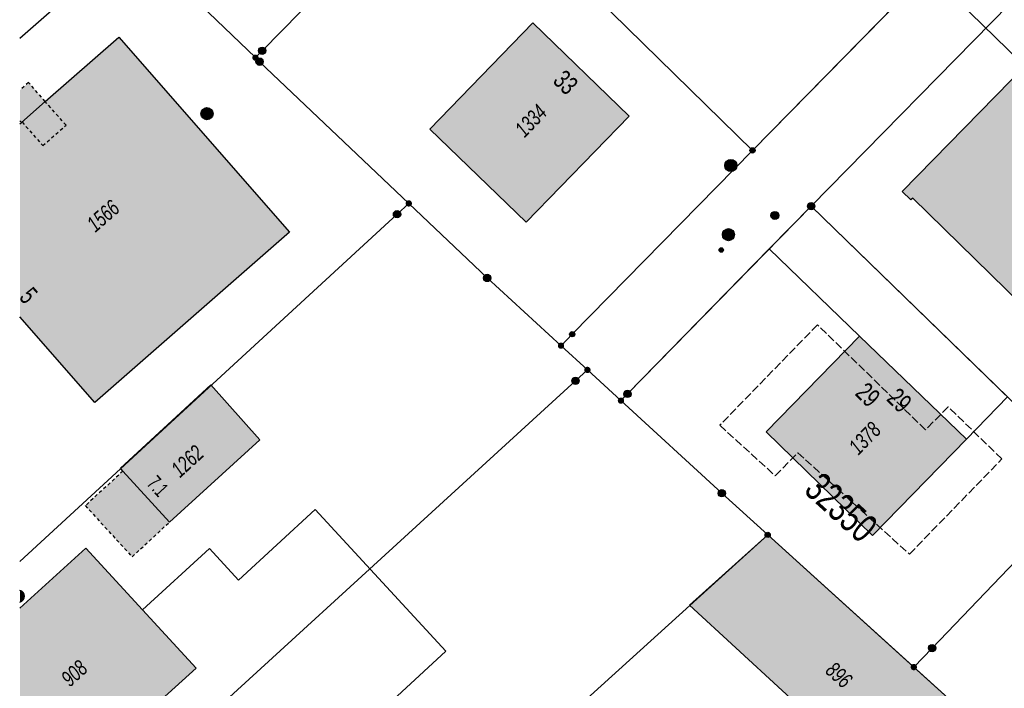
# Model space of a CAD drawing. Header units: metres. Extents: x 2695751 to 2696029, y 1260877 to 1261206.
# Tile 3 of 69: x 2695753 to 2695814, y 1260908 to 1260949. Entities that reach past the tile are written whole.
import ezdxf

# ---------------------------------------------------------------- set-up
doc = ezdxf.new("R2010")
doc.units = ezdxf.units.M
for name, pattern in [('AUSGEZOGEN', [0]), ('STRICHLINIE_S4', [0.66, 0.5, -0.16]), ('VERDECKT2_S2', [0.36, 0.2, -0.16])]:
    doc.linetypes.add(name, pattern=pattern)
for name, color, linetype in [('AV_Flächen (EO)', 7, 'AUSGEZOGEN'), ('AV_Gebäudeflächen (BB)', 7, 'AUSGEZOGEN'), ('AV_Gebäudeflächen (EO)', 7, 'AUSGEZOGEN'), ('AV_Haus-Nr.', 7, 'AUSGEZOGEN'), ('AV_Linien (BB)', 7, 'AUSGEZOGEN'), ('AV_Linien (EO)', 7, 'AUSGEZOGEN'), ('AV_Proj. Gebäude', 7, 'AUSGEZOGEN'), ('AV_Proj. Gebäude-ID', 7, 'AUSGEZOGEN'), ('AV_Proj. Haus-Nr.', 7, 'AUSGEZOGEN'), ('AV_Versicherung-Nr.', 7, 'AUSGEZOGEN'), ('Liegenschaftsgrenzen', 7, 'AUSGEZOGEN'), ('PFAV', 255, 'AUSGEZOGEN'), ('PFAW', 255, 'AUSGEZOGEN'), ('PFEW', 255, 'AUSGEZOGEN'), ('PFGA', 255, 'AUSGEZOGEN'), ('RAEW', 8, 'AUSGEZOGEN'), ('RP_Abstandslinie', 7, 'AUSGEZOGEN')]:
    doc.layers.add(name, color=color, linetype=linetype)
doc.styles.add('ARIAL', font='arial.ttf')

msp = doc.modelspace()

# ---------------------------------------------------------------- hatches: boundary and pattern name
at = {"layer": 'AV_Gebäudeflächen (BB)', "true_color": 0xd2d2d2, "transparency": 33554687}
for points in [[(2695784.005, 1260936.94), (2695790.373, 1260943.514), (2695784.4, 1260949.3), (2695778.014, 1260942.707)], [(2695757.251, 1260925.767), (2695769.321, 1260936.324), (2695758.743, 1260948.42), (2695754.185, 1260944.418), (2695752.704, 1260943.119), (2695752.611, 1260943.038), (2695752.611, 1260931.072)], [(2695822.7, 1260924.549), (2695829.901, 1260931.914), (2695830.013, 1260932.028), (2695823.254, 1260938.653), (2695822.737, 1260938.126), (2695821.354, 1260939.481), (2695821.871, 1260940.009), (2695815.138, 1260946.609), (2695815.02, 1260946.725), (2695807.297, 1260938.847), (2695807.839, 1260938.316), (2695807.958, 1260938.437), (2695822.427, 1260924.27)], [(2695811.292, 1260923.493), (2695804.655, 1260929.878), (2695798.869, 1260923.932), (2695805.464, 1260917.52)], [(2695761.892, 1260918.345), (2695767.48, 1260923.44), (2695764.447, 1260926.848), (2695758.837, 1260921.68), (2695758.999, 1260921.503)], [(2695794.118, 1260913.184), (2695808.484, 1260899.955), (2695812.977, 1260904.884), (2695798.97, 1260917.55)], [(2695755.269, 1260901.801), (2695763.529, 1260909.284), (2695760.217, 1260912.895), (2695756.701, 1260916.729), (2695752.611, 1260913.012), (2695752.611, 1260904.725)]]:
    msp.add_hatch(color=254, dxfattribs=at).paths.add_polyline_path(points)
at = {"layer": 'AV_Gebäudeflächen (EO)', "true_color": 0xebebeb, "transparency": 33554687}
for points in [[(2695752.704, 1260943.119), (2695754.185, 1260944.418), (2695753.149, 1260945.598), (2695752.611, 1260945.126), (2695752.611, 1260943.224)], [(2695759.566, 1260916.191), (2695761.892, 1260918.345), (2695758.999, 1260921.503), (2695756.662, 1260919.362)]]:
    msp.add_hatch(color=7, dxfattribs=at).paths.add_polyline_path(points)
at = {"layer": 'PFAV', "transparency": 33554687}
for points in [[(2695767.857, 1260947.57), (2695767.853, 1260947.616), (2695767.839, 1260947.66), (2695767.817, 1260947.7), (2695767.787, 1260947.735), (2695767.75, 1260947.763), (2695767.709, 1260947.783), (2695767.664, 1260947.795), (2695767.618, 1260947.797), (2695767.573, 1260947.79), (2695767.53, 1260947.774), (2695767.491, 1260947.75), (2695767.457, 1260947.718), (2695767.431, 1260947.68), (2695767.413, 1260947.638), (2695767.404, 1260947.593), (2695767.404, 1260947.547), (2695767.413, 1260947.502), (2695767.431, 1260947.46), (2695767.457, 1260947.422), (2695767.491, 1260947.39), (2695767.53, 1260947.366), (2695767.573, 1260947.35), (2695767.618, 1260947.343), (2695767.664, 1260947.345), (2695767.709, 1260947.357), (2695767.75, 1260947.377), (2695767.787, 1260947.405), (2695767.817, 1260947.44), (2695767.839, 1260947.48), (2695767.853, 1260947.524)], [(2695767.405, 1260947.142), (2695767.401, 1260947.181), (2695767.389, 1260947.219), (2695767.37, 1260947.253), (2695767.344, 1260947.283), (2695767.313, 1260947.307), (2695767.278, 1260947.325), (2695767.24, 1260947.335), (2695767.2, 1260947.337), (2695767.161, 1260947.331), (2695767.124, 1260947.317), (2695767.091, 1260947.296), (2695767.062, 1260947.269), (2695767.04, 1260947.237), (2695767.024, 1260947.2), (2695767.016, 1260947.162), (2695767.016, 1260947.122), (2695767.024, 1260947.084), (2695767.04, 1260947.047), (2695767.062, 1260947.015), (2695767.091, 1260946.988), (2695767.124, 1260946.967), (2695767.161, 1260946.953), (2695767.2, 1260946.947), (2695767.24, 1260946.949), (2695767.278, 1260946.959), (2695767.313, 1260946.977), (2695767.344, 1260947.001), (2695767.37, 1260947.031), (2695767.389, 1260947.065), (2695767.401, 1260947.103)], [(2695767.697, 1260946.89), (2695767.693, 1260946.936), (2695767.679, 1260946.98), (2695767.657, 1260947.02), (2695767.627, 1260947.055), (2695767.59, 1260947.083), (2695767.549, 1260947.103), (2695767.504, 1260947.115), (2695767.458, 1260947.117), (2695767.413, 1260947.11), (2695767.37, 1260947.094), (2695767.331, 1260947.07), (2695767.297, 1260947.038), (2695767.271, 1260947), (2695767.253, 1260946.958), (2695767.244, 1260946.913), (2695767.244, 1260946.867), (2695767.253, 1260946.822), (2695767.271, 1260946.78), (2695767.297, 1260946.742), (2695767.331, 1260946.71), (2695767.37, 1260946.686), (2695767.413, 1260946.67), (2695767.458, 1260946.663), (2695767.504, 1260946.665), (2695767.549, 1260946.677), (2695767.59, 1260946.697), (2695767.627, 1260946.725), (2695767.657, 1260946.76), (2695767.679, 1260946.8), (2695767.693, 1260946.844)], [(2695798.192, 1260941.39), (2695798.189, 1260941.423), (2695798.179, 1260941.454), (2695798.163, 1260941.483), (2695798.142, 1260941.508), (2695798.116, 1260941.528), (2695798.086, 1260941.542), (2695798.055, 1260941.551), (2695798.022, 1260941.552), (2695797.989, 1260941.547), (2695797.958, 1260941.536), (2695797.931, 1260941.519), (2695797.907, 1260941.496), (2695797.888, 1260941.469), (2695797.875, 1260941.439), (2695797.868, 1260941.406), (2695797.868, 1260941.374), (2695797.875, 1260941.341), (2695797.888, 1260941.311), (2695797.907, 1260941.284), (2695797.931, 1260941.261), (2695797.958, 1260941.244), (2695797.989, 1260941.233), (2695798.022, 1260941.228), (2695798.055, 1260941.229), (2695798.086, 1260941.238), (2695798.116, 1260941.252), (2695798.142, 1260941.272), (2695798.163, 1260941.297), (2695798.179, 1260941.326), (2695798.189, 1260941.357)], [(2695776.913, 1260938.101), (2695776.909, 1260938.14), (2695776.897, 1260938.178), (2695776.878, 1260938.212), (2695776.852, 1260938.242), (2695776.821, 1260938.266), (2695776.786, 1260938.284), (2695776.748, 1260938.294), (2695776.708, 1260938.296), (2695776.669, 1260938.29), (2695776.632, 1260938.276), (2695776.599, 1260938.255), (2695776.57, 1260938.228), (2695776.548, 1260938.196), (2695776.532, 1260938.159), (2695776.524, 1260938.121), (2695776.524, 1260938.081), (2695776.532, 1260938.043), (2695776.548, 1260938.006), (2695776.57, 1260937.974), (2695776.599, 1260937.947), (2695776.632, 1260937.926), (2695776.669, 1260937.912), (2695776.708, 1260937.906), (2695776.748, 1260937.908), (2695776.786, 1260937.918), (2695776.821, 1260937.936), (2695776.852, 1260937.96), (2695776.878, 1260937.99), (2695776.897, 1260938.024), (2695776.909, 1260938.062)], [(2695801.887, 1260937.93), (2695801.883, 1260937.976), (2695801.869, 1260938.02), (2695801.847, 1260938.06), (2695801.817, 1260938.095), (2695801.78, 1260938.123), (2695801.739, 1260938.143), (2695801.694, 1260938.155), (2695801.648, 1260938.157), (2695801.603, 1260938.15), (2695801.56, 1260938.134), (2695801.521, 1260938.11), (2695801.487, 1260938.078), (2695801.461, 1260938.04), (2695801.443, 1260937.998), (2695801.434, 1260937.953), (2695801.434, 1260937.907), (2695801.443, 1260937.862), (2695801.461, 1260937.82), (2695801.487, 1260937.782), (2695801.521, 1260937.75), (2695801.56, 1260937.726), (2695801.603, 1260937.71), (2695801.648, 1260937.703), (2695801.694, 1260937.705), (2695801.739, 1260937.717), (2695801.78, 1260937.737), (2695801.817, 1260937.765), (2695801.847, 1260937.8), (2695801.869, 1260937.84), (2695801.883, 1260937.884)], [(2695776.217, 1260937.43), (2695776.213, 1260937.476), (2695776.199, 1260937.52), (2695776.177, 1260937.56), (2695776.147, 1260937.595), (2695776.11, 1260937.623), (2695776.069, 1260937.643), (2695776.024, 1260937.655), (2695775.978, 1260937.657), (2695775.933, 1260937.65), (2695775.89, 1260937.634), (2695775.851, 1260937.61), (2695775.817, 1260937.578), (2695775.791, 1260937.54), (2695775.773, 1260937.498), (2695775.764, 1260937.453), (2695775.764, 1260937.407), (2695775.773, 1260937.362), (2695775.791, 1260937.32), (2695775.817, 1260937.282), (2695775.851, 1260937.25), (2695775.89, 1260937.226), (2695775.933, 1260937.21), (2695775.978, 1260937.203), (2695776.024, 1260937.205), (2695776.069, 1260937.217), (2695776.11, 1260937.237), (2695776.147, 1260937.265), (2695776.177, 1260937.3), (2695776.199, 1260937.34), (2695776.213, 1260937.384)], [(2695781.807, 1260933.48), (2695781.803, 1260933.526), (2695781.789, 1260933.57), (2695781.767, 1260933.61), (2695781.737, 1260933.645), (2695781.7, 1260933.673), (2695781.659, 1260933.693), (2695781.614, 1260933.705), (2695781.568, 1260933.707), (2695781.523, 1260933.7), (2695781.48, 1260933.684), (2695781.441, 1260933.66), (2695781.407, 1260933.628), (2695781.381, 1260933.59), (2695781.363, 1260933.548), (2695781.354, 1260933.503), (2695781.354, 1260933.457), (2695781.363, 1260933.412), (2695781.381, 1260933.37), (2695781.407, 1260933.332), (2695781.441, 1260933.3), (2695781.48, 1260933.276), (2695781.523, 1260933.26), (2695781.568, 1260933.253), (2695781.614, 1260933.255), (2695781.659, 1260933.267), (2695781.7, 1260933.287), (2695781.737, 1260933.315), (2695781.767, 1260933.35), (2695781.789, 1260933.39), (2695781.803, 1260933.434)], [(2695787.012, 1260929.99), (2695787.009, 1260930.023), (2695786.999, 1260930.054), (2695786.983, 1260930.083), (2695786.962, 1260930.108), (2695786.936, 1260930.128), (2695786.906, 1260930.142), (2695786.875, 1260930.151), (2695786.842, 1260930.152), (2695786.809, 1260930.147), (2695786.778, 1260930.136), (2695786.751, 1260930.119), (2695786.727, 1260930.096), (2695786.708, 1260930.069), (2695786.695, 1260930.039), (2695786.688, 1260930.006), (2695786.688, 1260929.974), (2695786.695, 1260929.941), (2695786.708, 1260929.911), (2695786.727, 1260929.884), (2695786.751, 1260929.861), (2695786.778, 1260929.844), (2695786.809, 1260929.833), (2695786.842, 1260929.828), (2695786.875, 1260929.829), (2695786.906, 1260929.838), (2695786.936, 1260929.852), (2695786.962, 1260929.872), (2695786.983, 1260929.897), (2695786.999, 1260929.926), (2695787.009, 1260929.957)], [(2695786.351, 1260929.282), (2695786.347, 1260929.321), (2695786.335, 1260929.359), (2695786.316, 1260929.393), (2695786.29, 1260929.423), (2695786.259, 1260929.447), (2695786.224, 1260929.465), (2695786.186, 1260929.475), (2695786.146, 1260929.477), (2695786.107, 1260929.471), (2695786.07, 1260929.457), (2695786.037, 1260929.436), (2695786.008, 1260929.409), (2695785.986, 1260929.377), (2695785.97, 1260929.34), (2695785.962, 1260929.302), (2695785.962, 1260929.262), (2695785.97, 1260929.224), (2695785.986, 1260929.187), (2695786.008, 1260929.155), (2695786.037, 1260929.128), (2695786.07, 1260929.107), (2695786.107, 1260929.093), (2695786.146, 1260929.087), (2695786.186, 1260929.089), (2695786.224, 1260929.099), (2695786.259, 1260929.117), (2695786.29, 1260929.141), (2695786.316, 1260929.171), (2695786.335, 1260929.205), (2695786.347, 1260929.243)], [(2695787.988, 1260927.779), (2695787.984, 1260927.818), (2695787.972, 1260927.856), (2695787.953, 1260927.89), (2695787.927, 1260927.92), (2695787.896, 1260927.944), (2695787.861, 1260927.962), (2695787.823, 1260927.972), (2695787.783, 1260927.974), (2695787.744, 1260927.968), (2695787.707, 1260927.954), (2695787.674, 1260927.933), (2695787.645, 1260927.906), (2695787.623, 1260927.874), (2695787.607, 1260927.837), (2695787.599, 1260927.799), (2695787.599, 1260927.759), (2695787.607, 1260927.721), (2695787.623, 1260927.684), (2695787.645, 1260927.652), (2695787.674, 1260927.625), (2695787.707, 1260927.604), (2695787.744, 1260927.59), (2695787.783, 1260927.584), (2695787.823, 1260927.586), (2695787.861, 1260927.596), (2695787.896, 1260927.614), (2695787.927, 1260927.638), (2695787.953, 1260927.668), (2695787.972, 1260927.702), (2695787.984, 1260927.74)], [(2695787.277, 1260927.1), (2695787.273, 1260927.146), (2695787.259, 1260927.19), (2695787.237, 1260927.23), (2695787.207, 1260927.265), (2695787.17, 1260927.293), (2695787.129, 1260927.313), (2695787.084, 1260927.325), (2695787.038, 1260927.327), (2695786.993, 1260927.32), (2695786.95, 1260927.304), (2695786.911, 1260927.28), (2695786.877, 1260927.248), (2695786.851, 1260927.21), (2695786.833, 1260927.168), (2695786.824, 1260927.123), (2695786.824, 1260927.077), (2695786.833, 1260927.032), (2695786.851, 1260926.99), (2695786.877, 1260926.952), (2695786.911, 1260926.92), (2695786.95, 1260926.896), (2695786.993, 1260926.88), (2695787.038, 1260926.873), (2695787.084, 1260926.875), (2695787.129, 1260926.887), (2695787.17, 1260926.907), (2695787.207, 1260926.935), (2695787.237, 1260926.97), (2695787.259, 1260927.01), (2695787.273, 1260927.054)], [(2695790.507, 1260926.29), (2695790.503, 1260926.336), (2695790.489, 1260926.38), (2695790.467, 1260926.42), (2695790.437, 1260926.455), (2695790.4, 1260926.483), (2695790.359, 1260926.503), (2695790.314, 1260926.515), (2695790.268, 1260926.517), (2695790.223, 1260926.51), (2695790.18, 1260926.494), (2695790.141, 1260926.47), (2695790.107, 1260926.438), (2695790.081, 1260926.4), (2695790.063, 1260926.358), (2695790.054, 1260926.313), (2695790.054, 1260926.267), (2695790.063, 1260926.222), (2695790.081, 1260926.18), (2695790.107, 1260926.142), (2695790.141, 1260926.11), (2695790.18, 1260926.086), (2695790.223, 1260926.07), (2695790.268, 1260926.063), (2695790.314, 1260926.065), (2695790.359, 1260926.077), (2695790.4, 1260926.097), (2695790.437, 1260926.125), (2695790.467, 1260926.16), (2695790.489, 1260926.2), (2695790.503, 1260926.244)], [(2695790.067, 1260925.872), (2695790.063, 1260925.911), (2695790.051, 1260925.949), (2695790.032, 1260925.983), (2695790.006, 1260926.013), (2695789.975, 1260926.037), (2695789.94, 1260926.055), (2695789.902, 1260926.065), (2695789.862, 1260926.067), (2695789.823, 1260926.061), (2695789.786, 1260926.047), (2695789.753, 1260926.026), (2695789.724, 1260925.999), (2695789.702, 1260925.967), (2695789.686, 1260925.93), (2695789.678, 1260925.892), (2695789.678, 1260925.852), (2695789.686, 1260925.814), (2695789.702, 1260925.777), (2695789.724, 1260925.745), (2695789.753, 1260925.718), (2695789.786, 1260925.697), (2695789.823, 1260925.683), (2695789.862, 1260925.677), (2695789.902, 1260925.679), (2695789.94, 1260925.689), (2695789.975, 1260925.707), (2695790.006, 1260925.731), (2695790.032, 1260925.761), (2695790.051, 1260925.795), (2695790.063, 1260925.833)], [(2695796.357, 1260920.13), (2695796.353, 1260920.176), (2695796.339, 1260920.22), (2695796.317, 1260920.26), (2695796.287, 1260920.295), (2695796.25, 1260920.323), (2695796.209, 1260920.343), (2695796.164, 1260920.355), (2695796.118, 1260920.357), (2695796.073, 1260920.35), (2695796.03, 1260920.334), (2695795.991, 1260920.31), (2695795.957, 1260920.278), (2695795.931, 1260920.24), (2695795.913, 1260920.198), (2695795.904, 1260920.153), (2695795.904, 1260920.107), (2695795.913, 1260920.062), (2695795.931, 1260920.02), (2695795.957, 1260919.982), (2695795.991, 1260919.95), (2695796.03, 1260919.926), (2695796.073, 1260919.91), (2695796.118, 1260919.903), (2695796.164, 1260919.905), (2695796.209, 1260919.917), (2695796.25, 1260919.937), (2695796.287, 1260919.965), (2695796.317, 1260920), (2695796.339, 1260920.04), (2695796.353, 1260920.084)], [(2695799.132, 1260917.55), (2695799.129, 1260917.583), (2695799.119, 1260917.614), (2695799.103, 1260917.643), (2695799.082, 1260917.668), (2695799.056, 1260917.688), (2695799.026, 1260917.702), (2695798.995, 1260917.711), (2695798.962, 1260917.712), (2695798.929, 1260917.707), (2695798.898, 1260917.696), (2695798.871, 1260917.679), (2695798.847, 1260917.656), (2695798.828, 1260917.629), (2695798.815, 1260917.599), (2695798.808, 1260917.566), (2695798.808, 1260917.534), (2695798.815, 1260917.501), (2695798.828, 1260917.471), (2695798.847, 1260917.444), (2695798.871, 1260917.421), (2695798.898, 1260917.404), (2695798.929, 1260917.393), (2695798.962, 1260917.388), (2695798.995, 1260917.389), (2695799.026, 1260917.398), (2695799.056, 1260917.412), (2695799.082, 1260917.432), (2695799.103, 1260917.457), (2695799.119, 1260917.486), (2695799.129, 1260917.517)], [(2695809.387, 1260910.53), (2695809.383, 1260910.576), (2695809.369, 1260910.62), (2695809.347, 1260910.66), (2695809.317, 1260910.695), (2695809.28, 1260910.723), (2695809.239, 1260910.743), (2695809.194, 1260910.755), (2695809.148, 1260910.757), (2695809.103, 1260910.75), (2695809.06, 1260910.734), (2695809.021, 1260910.71), (2695808.987, 1260910.678), (2695808.961, 1260910.64), (2695808.943, 1260910.598), (2695808.934, 1260910.553), (2695808.934, 1260910.507), (2695808.943, 1260910.462), (2695808.961, 1260910.42), (2695808.987, 1260910.382), (2695809.021, 1260910.35), (2695809.06, 1260910.326), (2695809.103, 1260910.31), (2695809.148, 1260910.303), (2695809.194, 1260910.305), (2695809.239, 1260910.317), (2695809.28, 1260910.337), (2695809.317, 1260910.365), (2695809.347, 1260910.4), (2695809.369, 1260910.44), (2695809.383, 1260910.484)], [(2695808.224, 1260909.35), (2695808.22, 1260909.389), (2695808.208, 1260909.427), (2695808.189, 1260909.461), (2695808.163, 1260909.491), (2695808.132, 1260909.515), (2695808.097, 1260909.533), (2695808.059, 1260909.543), (2695808.019, 1260909.545), (2695807.98, 1260909.539), (2695807.943, 1260909.525), (2695807.91, 1260909.504), (2695807.881, 1260909.477), (2695807.859, 1260909.445), (2695807.843, 1260909.408), (2695807.835, 1260909.37), (2695807.835, 1260909.33), (2695807.843, 1260909.292), (2695807.859, 1260909.255), (2695807.881, 1260909.223), (2695807.91, 1260909.196), (2695807.943, 1260909.175), (2695807.98, 1260909.161), (2695808.019, 1260909.155), (2695808.059, 1260909.157), (2695808.097, 1260909.167), (2695808.132, 1260909.185), (2695808.163, 1260909.209), (2695808.189, 1260909.239), (2695808.208, 1260909.273), (2695808.22, 1260909.311)]]:
    msp.add_hatch(color=7, dxfattribs=at).paths.add_polyline_path(points)
at = {"layer": 'PFAW', "transparency": 33554687}
for points in [[(2695764.582, 1260943.667), (2695764.574, 1260943.742), (2695764.552, 1260943.815), (2695764.515, 1260943.881), (2695764.465, 1260943.938), (2695764.405, 1260943.985), (2695764.337, 1260944.018), (2695764.264, 1260944.037), (2695764.188, 1260944.041), (2695764.113, 1260944.03), (2695764.042, 1260944.003), (2695763.977, 1260943.963), (2695763.922, 1260943.911), (2695763.879, 1260943.849), (2695763.849, 1260943.779), (2695763.834, 1260943.705), (2695763.834, 1260943.629), (2695763.849, 1260943.554), (2695763.879, 1260943.485), (2695763.922, 1260943.422), (2695763.977, 1260943.37), (2695764.042, 1260943.33), (2695764.113, 1260943.304), (2695764.188, 1260943.292), (2695764.264, 1260943.296), (2695764.337, 1260943.315), (2695764.405, 1260943.348), (2695764.465, 1260943.395), (2695764.515, 1260943.452), (2695764.552, 1260943.519), (2695764.574, 1260943.591)], [(2695796.809, 1260935.91), (2695796.855, 1260935.971), (2695796.887, 1260936.04), (2695796.905, 1260936.113), (2695796.908, 1260936.189), (2695796.895, 1260936.264), (2695796.868, 1260936.335), (2695796.827, 1260936.398), (2695796.774, 1260936.453), (2695796.711, 1260936.495), (2695796.64, 1260936.524), (2695796.566, 1260936.538), (2695796.49, 1260936.537), (2695796.416, 1260936.521), (2695796.347, 1260936.49), (2695796.285, 1260936.445), (2695796.234, 1260936.39), (2695796.194, 1260936.325), (2695796.169, 1260936.253), (2695796.159, 1260936.178), (2695796.164, 1260936.102), (2695796.184, 1260936.029), (2695796.218, 1260935.962), (2695796.266, 1260935.902), (2695796.324, 1260935.854), (2695796.391, 1260935.818), (2695796.463, 1260935.796), (2695796.539, 1260935.79), (2695796.614, 1260935.798), (2695796.686, 1260935.822), (2695796.752, 1260935.86)], [(2695752.886, 1260913.648), (2695752.898, 1260913.723), (2695752.895, 1260913.799), (2695752.876, 1260913.873), (2695752.843, 1260913.941), (2695752.797, 1260914.001), (2695752.74, 1260914.051), (2695752.673, 1260914.088), (2695752.611, 1260914.108), (2695752.611, 1260913.382), (2695752.634, 1260913.386), (2695752.704, 1260913.416), (2695752.766, 1260913.459), (2695752.819, 1260913.513), (2695752.859, 1260913.577)]]:
    msp.add_hatch(color=7, dxfattribs=at).paths.add_polyline_path(points)
at = {"layer": 'PFEW', "transparency": 33554687}
msp.add_hatch(color=7, dxfattribs=at).paths.add_polyline_path([(2695797.061, 1260940.458), (2695797.052, 1260940.534), (2695797.028, 1260940.606), (2695796.99, 1260940.672), (2695796.94, 1260940.728), (2695796.879, 1260940.774), (2695796.81, 1260940.806), (2695796.736, 1260940.824), (2695796.661, 1260940.826), (2695796.586, 1260940.813), (2695796.515, 1260940.786), (2695796.451, 1260940.745), (2695796.397, 1260940.691), (2695796.355, 1260940.628), (2695796.326, 1260940.558), (2695796.312, 1260940.483), (2695796.314, 1260940.408), (2695796.33, 1260940.334), (2695796.361, 1260940.264), (2695796.406, 1260940.203), (2695796.462, 1260940.152), (2695796.527, 1260940.113), (2695796.598, 1260940.087), (2695796.673, 1260940.077), (2695796.749, 1260940.082), (2695796.822, 1260940.103), (2695796.89, 1260940.137), (2695796.949, 1260940.185), (2695796.997, 1260940.243), (2695797.033, 1260940.31), (2695797.055, 1260940.383)])
at = {"layer": 'PFGA', "transparency": 33554687}
msp.add_hatch(color=7, dxfattribs=at).paths.add_polyline_path([(2695799.239, 1260937.18), (2695799.278, 1260937.148), (2695799.323, 1260937.124), (2695799.372, 1260937.111), (2695799.422, 1260937.107), (2695799.472, 1260937.114), (2695799.52, 1260937.13), (2695799.564, 1260937.156), (2695799.601, 1260937.19), (2695799.631, 1260937.231), (2695799.652, 1260937.277), (2695799.663, 1260937.326), (2695799.664, 1260937.377), (2695799.655, 1260937.427), (2695799.636, 1260937.474), (2695799.608, 1260937.516), (2695799.572, 1260937.551), (2695799.53, 1260937.579), (2695799.483, 1260937.598), (2695799.433, 1260937.606), (2695799.383, 1260937.605), (2695799.333, 1260937.593), (2695799.287, 1260937.572), (2695799.247, 1260937.542), (2695799.213, 1260937.504), (2695799.187, 1260937.461), (2695799.171, 1260937.413), (2695799.165, 1260937.362), (2695799.169, 1260937.312), (2695799.183, 1260937.263), (2695799.207, 1260937.219)])
at = {"layer": 'RAEW', "transparency": 33554687}
msp.add_hatch(color=1, dxfattribs=at).paths.add_polyline_path([(2695795.953, 1260935.216), (2695795.953, 1260935.202), (2695795.955, 1260935.188), (2695795.959, 1260935.175), (2695795.964, 1260935.162), (2695795.97, 1260935.149), (2695795.977, 1260935.137), (2695795.986, 1260935.126), (2695795.995, 1260935.116), (2695796.006, 1260935.107), (2695796.017, 1260935.099), (2695796.029, 1260935.093), (2695796.042, 1260935.087), (2695796.056, 1260935.083), (2695796.069, 1260935.08), (2695796.083, 1260935.079), (2695796.097, 1260935.079), (2695796.111, 1260935.08), (2695796.124, 1260935.083), (2695796.138, 1260935.087), (2695796.151, 1260935.093), (2695796.163, 1260935.099), (2695796.174, 1260935.107), (2695796.185, 1260935.116), (2695796.194, 1260935.126), (2695796.203, 1260935.137), (2695796.21, 1260935.149), (2695796.216, 1260935.162), (2695796.221, 1260935.175), (2695796.225, 1260935.188), (2695796.227, 1260935.202), (2695796.227, 1260935.216), (2695796.227, 1260935.23), (2695796.225, 1260935.244), (2695796.221, 1260935.257), (2695796.216, 1260935.27), (2695796.21, 1260935.283), (2695796.203, 1260935.295), (2695796.194, 1260935.306), (2695796.185, 1260935.316), (2695796.174, 1260935.325), (2695796.163, 1260935.333), (2695796.151, 1260935.339), (2695796.138, 1260935.345), (2695796.124, 1260935.349), (2695796.111, 1260935.352), (2695796.097, 1260935.353), (2695796.083, 1260935.353), (2695796.069, 1260935.352), (2695796.056, 1260935.349), (2695796.042, 1260935.345), (2695796.029, 1260935.339), (2695796.017, 1260935.333), (2695796.006, 1260935.325), (2695795.995, 1260935.316), (2695795.986, 1260935.306), (2695795.977, 1260935.295), (2695795.97, 1260935.283), (2695795.964, 1260935.27), (2695795.959, 1260935.257), (2695795.955, 1260935.244), (2695795.953, 1260935.23)])

# ---------------------------------------------------------------- linework, layer by layer
at = {"layer": 'AV_Flächen (EO)', "color": 7, "linetype": 'AUSGEZOGEN', "transparency": 33554687}
for p, q in [((2695752.704, 1260943.119), (2695754.185, 1260944.418)), ((2695761.892, 1260918.345), (2695758.999, 1260921.503))]:
    msp.add_line(p, q, dxfattribs=at)
at = {"layer": 'AV_Flächen (EO)', "color": 7, "linetype": 'VERDECKT2_S2', "transparency": 33554687}
for p, q in [((2695752.611, 1260943.224), (2695752.704, 1260943.119)), ((2695759.566, 1260916.191), (2695761.892, 1260918.345))]:
    msp.add_line(p, q, dxfattribs=at)
for points in [[(2695754.185, 1260944.418), (2695753.149, 1260945.598), (2695752.611, 1260945.126)], [(2695758.999, 1260921.503), (2695756.662, 1260919.362), (2695759.566, 1260916.191)]]:
    msp.add_lwpolyline(points, dxfattribs=at)
at = {"layer": 'AV_Linien (BB)', "color": 7, "linetype": 'AUSGEZOGEN', "transparency": 33554687}
for p, q in [((2695801.66, 1260937.93), (2695813.95, 1260950.46)), ((2695799.066, 1260935.277), (2695801.66, 1260937.93)), ((2695804.655, 1260929.878), (2695799.066, 1260935.277)), ((2695757.251, 1260925.767), (2695752.611, 1260931.072)), ((2695804.655, 1260929.878), (2695811.292, 1260923.493)), ((2695794.118, 1260913.184), (2695798.97, 1260917.55)), ((2695798.97, 1260917.55), (2695812.977, 1260904.884))]:
    msp.add_line(p, q, dxfattribs=at)
for points in [[(2695812.44, 1260956.07), (2695798.03, 1260941.39), (2695786.85, 1260929.99), (2695786.156, 1260929.282)], [(2695752.611, 1260943.038), (2695752.704, 1260943.119), (2695754.185, 1260944.418), (2695758.743, 1260948.42), (2695769.321, 1260936.324), (2695757.251, 1260925.767)], [(2695822.7, 1260924.549), (2695822.427, 1260924.27), (2695807.958, 1260938.437), (2695807.839, 1260938.316), (2695807.297, 1260938.847), (2695815.02, 1260946.725), (2695815.138, 1260946.609)], [(2695811.292, 1260923.493), (2695813.837, 1260926.101), (2695801.66, 1260937.93)], [(2695789.872, 1260925.872), (2695790.28, 1260926.29), (2695799.066, 1260935.277)], [(2695811.292, 1260923.493), (2695805.464, 1260917.52), (2695798.869, 1260923.932), (2695804.655, 1260929.878)], [(2695786.156, 1260929.282), (2695787.793, 1260927.779), (2695789.872, 1260925.872)], [(2695760.217, 1260912.895), (2695764.359, 1260916.712), (2695766.168, 1260914.75), (2695770.921, 1260919.13), (2695779.023, 1260910.336), (2695774.917, 1260906.552)], [(2695752.611, 1260913.012), (2695756.701, 1260916.729), (2695760.217, 1260912.895)], [(2695760.217, 1260912.895), (2695763.529, 1260909.284), (2695755.269, 1260901.801)], [(2695812.977, 1260904.884), (2695808.484, 1260899.955), (2695794.118, 1260913.184)]]:
    msp.add_lwpolyline(points, dxfattribs=at)
for points in [[(2695784.005, 1260936.94), (2695778.014, 1260942.707), (2695784.4, 1260949.3), (2695790.373, 1260943.514), (2695784.005, 1260936.94)], [(2695761.892, 1260918.345), (2695758.999, 1260921.503), (2695758.837, 1260921.68), (2695764.447, 1260926.848), (2695767.48, 1260923.44), (2695761.892, 1260918.345)]]:
    msp.add_lwpolyline(points, close=True, dxfattribs=at)
at = {"layer": 'AV_Linien (EO)', "color": 7, "linetype": 'VERDECKT2_S2', "transparency": 33554687}
msp.add_lwpolyline([(2695752.742, 1260943.152), (2695754.028, 1260941.686), (2695755.471, 1260942.953), (2695754.185, 1260944.418)], dxfattribs=at)
at = {"layer": 'AV_Proj. Gebäude', "color": 8, "linetype": 'STRICHLINIE_S4', "transparency": 33554687}
msp.add_lwpolyline([(2695795.998, 1260924.343), (2695799.44, 1260921.212), (2695800.834, 1260922.647), (2695807.755, 1260916.353), (2695813.489, 1260922.256), (2695810.154, 1260925.496), (2695808.76, 1260924.062), (2695802.054, 1260930.577), (2695795.998, 1260924.343)], close=True, dxfattribs=at)
at = {"layer": 'Liegenschaftsgrenzen', "color": 7, "linetype": 'AUSGEZOGEN', "transparency": 33554687}
for p, q in [((2695798.03, 1260941.39), (2695779.43, 1260959.59)), ((2695812.44, 1260956.07), (2695798.03, 1260941.39)), ((2695767.21, 1260947.142), (2695759.631, 1260954.483)), ((2695813.95, 1260950.46), (2695801.66, 1260937.93)), ((2695787.793, 1260927.779), (2695786.156, 1260929.282)), ((2695789.872, 1260925.872), (2695787.793, 1260927.779)), ((2695798.97, 1260917.55), (2695808.029, 1260909.35))]:
    msp.add_line(p, q, dxfattribs=at)
for points in [[(2695779.43, 1260959.59), (2695767.63, 1260947.57), (2695767.21, 1260947.142)], [(2695759.631, 1260954.483), (2695758.874, 1260953.82), (2695752.611, 1260948.334)], [(2695767.21, 1260947.142), (2695767.47, 1260946.89), (2695776.718, 1260938.101)], [(2695786.156, 1260929.282), (2695786.85, 1260929.99), (2695798.03, 1260941.39)], [(2695776.718, 1260938.101), (2695775.99, 1260937.43), (2695752.611, 1260915.895)], [(2695776.718, 1260938.101), (2695781.58, 1260933.48), (2695786.156, 1260929.282)], [(2695801.66, 1260937.93), (2695790.28, 1260926.29), (2695789.872, 1260925.872)], [(2695819.166, 1260920.924), (2695818.45, 1260921.62), (2695801.66, 1260937.93)], [(2695787.793, 1260927.779), (2695787.05, 1260927.1), (2695755.49, 1260898.25), (2695754.766, 1260897.589)], [(2695789.872, 1260925.872), (2695796.13, 1260920.13), (2695798.97, 1260917.55)], [(2695808.029, 1260909.35), (2695809.16, 1260910.53), (2695816.7, 1260918.4), (2695819.166, 1260920.924)], [(2695798.97, 1260917.55), (2695765.99, 1260887.67), (2695765.23, 1260886.98)], [(2695816.64, 1260901.65), (2695811.87, 1260905.87), (2695808.029, 1260909.35)]]:
    msp.add_lwpolyline(points, dxfattribs=at)
at = {"layer": 'PFAV', "color": 7, "transparency": 33554687}
for centre, radius in [((2695767.63, 1260947.57), 0.227), ((2695767.47, 1260946.89), 0.227), ((2695798.03, 1260941.39), 0.162), ((2695801.66, 1260937.93), 0.227), ((2695775.99, 1260937.43), 0.227), ((2695781.58, 1260933.48), 0.227), ((2695786.85, 1260929.99), 0.162), ((2695787.05, 1260927.1), 0.227), ((2695790.28, 1260926.29), 0.227), ((2695796.13, 1260920.13), 0.227), ((2695798.97, 1260917.55), 0.162), ((2695809.16, 1260910.53), 0.227)]:
    msp.add_circle(centre, radius, dxfattribs=at)
at = {"layer": 'PFAW', "transparency": 33554687}
for centre in [(2695764.207, 1260943.667), (2695796.534, 1260936.165)]:
    msp.add_circle(centre, 0.375, dxfattribs=at)
msp.add_arc((2695752.524, 1260913.744), 0.375, 283.54107, 76.45894, dxfattribs=at)
at = {"layer": 'PFEW', "transparency": 33554687}
msp.add_circle((2695796.686, 1260940.452), 0.375, dxfattribs=at)
at = {"layer": 'PFGA', "transparency": 33554687}
msp.add_circle((2695799.415, 1260937.357), 0.25, dxfattribs=at)
at = {"layer": 'RAEW', "color": 1, "transparency": 33554687}
msp.add_circle((2695796.09, 1260935.216), 0.137, dxfattribs=at)
at = {"layer": 'RP_Abstandslinie', "color": 7, "linetype": 'AUSGEZOGEN', "transparency": 33554687}
msp.add_lwpolyline([(2695877.585, 1260882.381), (2695879.05, 1260884.09), (2695849.73, 1260912.66), (2695820.73, 1260940.94), (2695782.41, 1260978.28), (2695752.611, 1261007.331)], dxfattribs=at)

# ---------------------------------------------------------------- texts
at = {"layer": 'AV_Haus-Nr.', "color": 7, "transparency": 33554687, "style": 'ARIAL'}
for s, insert, char_height, width, attachment_point, rotation in [('\\W0.70;33', (2695786.853, 1260946.031), 1.1621, 1.68109, 2, 315.9117), ('\\W0.68;5', (2695752.704, 1260932.002), 1.1621, 1.02516, 8, 311.1705), ('\\W0.70;29', (2695807.545, 1260926.318), 1.1621, 1.68109, 2, 316.1088), ('\\W0.64;7.1', (2695760.814, 1260920.262), 0.9297, 1.5135, 8, 312.4908)]:
    msp.add_mtext(s, dxfattribs=dict(at, insert=insert, char_height=char_height, width=width, attachment_point=attachment_point, rotation=rotation))
at = {"layer": 'AV_Proj. Gebäude-ID', "color": 8, "transparency": 33554687, "insert": (2695803.528, 1260919.244), "char_height": 1.78244, "width": 5.51419, "attachment_point": 5, "rotation": 317.7171, "style": 'ARIAL'}
msp.add_mtext('\\W0.70;32350', dxfattribs=at)
at = {"layer": 'AV_Proj. Haus-Nr.', "color": 8, "transparency": 33554687, "insert": (2695805.589, 1260926.658), "char_height": 1.1621, "width": 1.68109, "attachment_point": 2, "rotation": 315.8307, "style": 'ARIAL'}
msp.add_mtext('\\W0.70;29', dxfattribs=at)
at = {"layer": 'AV_Versicherung-Nr.', "color": 7, "transparency": 33554687, "char_height": 0.96842, "attachment_point": 5, "style": 'ARIAL'}
for s, insert, width, rotation in [('\\A1;{\\fArial|i1|b0;\\H0.968418;\\W0.700000;\\C7;1334}\\P', (2695784.288, 1260943.228), 2.45636, 45.9117), ('\\A1;{\\fArial|i1|b0;\\H0.968418;\\W0.700000;\\C7;1566}\\P', (2695757.768, 1260937.327), 2.45636, 41.1768), ('\\A1;{\\fArial|i1|b0;\\H0.968418;\\W0.700000;\\C7;1378}\\P', (2695804.989, 1260923.54), 2.45636, 45.7038), ('\\A1;{\\fArial|i1|b0;\\H0.968418;\\W0.700000;\\C7;1262}\\P', (2695762.992, 1260922.12), 2.45636, 42.3576), ('\\A1;{\\fArial|i1|b0;\\H0.968418;\\W0.700000;\\C7;908}\\P', (2695755.98, 1260908.966), 1.93301, 42.1749), ('\\A1;{\\fArial|i1|b0;\\H0.968418;\\W0.700000;\\C7;896}\\P', (2695803.387, 1260908.863), 1.93301, 317.3598)]:
    msp.add_mtext(s, dxfattribs=dict(at, insert=insert, width=width, rotation=rotation))

doc.saveas('drawing.dxf')
